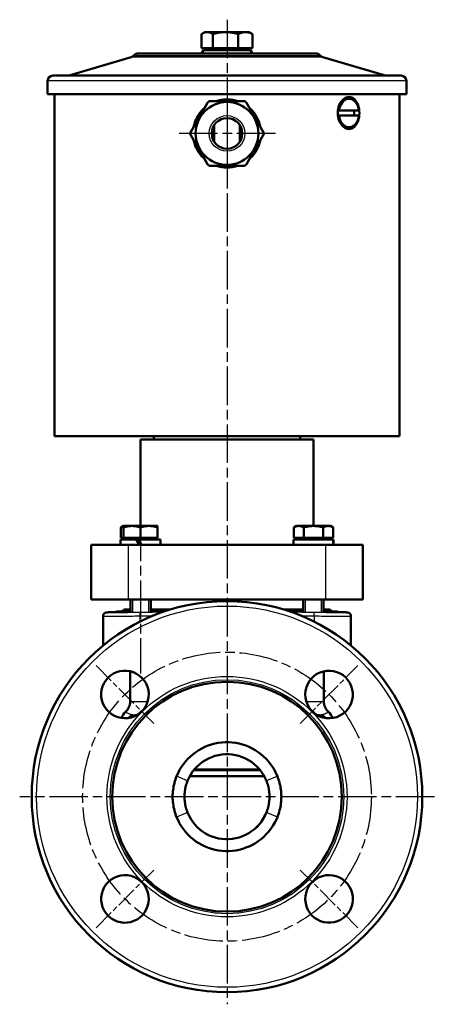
# Model space of a CAD drawing. Header units: millimetres. Extents: x 24 to 388, y 79 to 514.
# Tile 8 of 8: x 266 to 388, y 224 to 514. Entities that reach past the tile are written whole.
import ezdxf

# ---------------------------------------------------------------- set-up
doc = ezdxf.new("R2010")
doc.units = ezdxf.units.MM
doc.header["$LTSCALE"] = 2
doc.linetypes.add('CHAIN', pattern=[0.3543, 0.2362, -0.0295, 0.0591, -0.0295])
for name, color, linetype, lineweight in [('Gewinde(DIN)', 3, 'Continuous', 25), ('Mittellinie(DIN)', 4, 'CHAIN', 25), ('Mittelpunktmarkierung(DIN)', 4, 'CHAIN', 25), ('Sichtbare Kanten(DIN)', 7, 'Continuous', 50), ('Sichtbare tangentiale Kanten(DIN)', 3, 'Continuous', 25)]:
    doc.layers.add(name, color=color, linetype=linetype, lineweight=lineweight)

msp = doc.modelspace()

# ---------------------------------------------------------------- linework, layer by layer
at = {"layer": 'Gewinde(DIN)'}
for p, q in [((299.32, 343.11), (299.32, 339.4)), ((304.12, 339.49), (304.12, 343.11)), ((350.23, 343.11), (350.23, 339.49)), ((355.03, 339.4), (355.03, 343.11))]:
    msp.add_line(p, q, dxfattribs=at)
at = {"layer": 'Mittellinie(DIN)', "linetype": 'CHAIN', "ltscale": 23.990969}
msp.add_line((301.72, 365.71), (301.72, 321.32), dxfattribs=at)
msp.add_circle((327.18, 285.11), 42.5, dxfattribs=at)
at = {"layer": 'Mittelpunktmarkierung(DIN)', "linetype": 'CHAIN', "ltscale": 23.990969}
for p, q in [((327.18, 513.55), (327.18, 224.07)), ((327.18, 494.34), (327.18, 465.87)), ((341.42, 480.11), (312.94, 480.11)), ((388.22, 285.11), (266.14, 285.11))]:
    msp.add_line(p, q, dxfattribs=at)
at = {"layer": 'Mittelpunktmarkierung(DIN)', "linetype": 'CHAIN', "ltscale": 13.333858}
for p, q in [((288.64, 323.64), (305.61, 306.67)), ((348.75, 306.67), (365.72, 323.64)), ((288.64, 246.57), (305.61, 263.54)), ((365.71, 246.57), (348.75, 263.54))]:
    msp.add_line(p, q, dxfattribs=at)
at = {"layer": 'Sichtbare Kanten(DIN)'}
for p, q in [((320.68, 509.91), (319.93, 509.47)), ((321.35, 509.91), (320.68, 509.91)), ((326.75, 509.91), (321.35, 509.91)), ((332.58, 509.91), (326.75, 509.91)), ((333.68, 509.91), (332.58, 509.91)), ((333.68, 509.91), (334.42, 509.47)), ((319.69, 505.21), (319.69, 509.32)), ((323.01, 505.21), (323.01, 509.32)), ((330.5, 505.21), (330.5, 509.32)), ((334.67, 505.21), (334.67, 509.32)), ((320.26, 504.61), (319.68, 503.61)), ((323.01, 505.21), (319.69, 505.21)), ((320.26, 504.61), (334.1, 504.61)), ((321.36, 505.21), (321.36, 504.61)), ((330.5, 505.21), (323.01, 505.21)), ((334.67, 505.21), (330.5, 505.21)), ((332.99, 505.21), (332.99, 504.61)), ((334.1, 504.61), (334.68, 503.61)), ((298.94, 502.55), (280.96, 497.19)), ((353.17, 503.61), (301.16, 503.61)), ((355.42, 502.55), (373.4, 497.19)), ((274.38, 495.61), (274.38, 491.61)), ((275.88, 497.11), (378.48, 497.11)), ((379.98, 495.61), (379.98, 491.61)), ((274.38, 491.61), (379.98, 491.61)), ((276.38, 391.11), (276.38, 491.61)), ((322.27, 489.61), (332.09, 489.61)), ((363.1, 490.31), (362.75, 490.31)), ((377.98, 391.11), (377.98, 491.61)), ((316.5, 480.61), (321.4, 489.11)), ((332.95, 489.11), (337.86, 480.61)), ((359.83, 486.87), (360.18, 486.87)), ((364.53, 486.85), (359.84, 486.87)), ((360.18, 486.87), (366.02, 486.85)), ((365.67, 486.85), (364.53, 486.85)), ((366.02, 486.85), (365.67, 486.85)), ((360.18, 485.36), (359.82, 485.36)), ((366.02, 485.34), (360.18, 485.36)), ((323.43, 477.62), (323.43, 482.59)), ((330.93, 477.62), (330.93, 482.59)), ((363.1, 481.91), (362.75, 481.91)), ((321.4, 471.11), (316.5, 479.61)), ((337.86, 479.61), (332.95, 471.11)), ((332.09, 470.61), (322.27, 470.61)), ((276.38, 391.11), (377.98, 391.11)), ((305.68, 391.11), (305.68, 390.11)), ((348.68, 391.11), (348.68, 390.11)), ((301.68, 390.11), (352.68, 390.11)), ((301.68, 390.11), (301.68, 364.71)), ((352.68, 390.11), (352.68, 364.71)), ((296.72, 364.71), (295.95, 364.26)), ((295.95, 361.21), (295.95, 364.26)), ((296.72, 364.26), (296.72, 364.71)), ((299.22, 364.71), (296.72, 364.71)), ((296.72, 361.21), (296.72, 364.26)), ((304.22, 364.71), (299.22, 364.71)), ((301.72, 361.21), (301.72, 364.26)), ((306.72, 364.71), (304.22, 364.71)), ((306.72, 364.71), (306.72, 364.26)), ((306.72, 361.21), (306.72, 364.26)), ((347.63, 364.71), (346.86, 364.26)), ((346.86, 361.21), (346.86, 364.26)), ((348.3, 364.71), (347.63, 364.71)), ((352.63, 364.71), (348.3, 364.71)), ((349.75, 361.21), (349.75, 364.26)), ((356.96, 364.71), (352.63, 364.71)), ((355.52, 361.21), (355.52, 364.26)), ((357.63, 364.71), (356.96, 364.71)), ((357.63, 364.71), (358.41, 364.26)), ((358.41, 361.21), (358.41, 364.26)), ((287.18, 359.11), (298.18, 359.11)), ((287.18, 359.11), (287.18, 343.11)), ((295.82, 360.71), (300.48, 360.71)), ((295.82, 359.11), (295.82, 360.71)), ((296.72, 361.21), (295.95, 361.21)), ((301.72, 361.21), (296.72, 361.21)), ((297.28, 361.21), (297.28, 360.71)), ((298.18, 359.11), (356.18, 359.11)), ((300.48, 360.71), (301.4, 359.11)), ((300.48, 360.71), (301.12, 360.71)), ((302.04, 359.11), (301.12, 360.71)), ((301.12, 360.71), (307.62, 360.71)), ((306.72, 361.21), (301.72, 361.21)), ((306.16, 361.21), (306.16, 360.71)), ((307.62, 359.11), (307.62, 360.71)), ((346.73, 360.71), (358.4, 360.71)), ((346.73, 359.11), (346.73, 360.71)), ((349.75, 361.21), (346.86, 361.21)), ((348.19, 361.21), (348.19, 360.71)), ((355.52, 361.21), (349.75, 361.21)), ((358.41, 361.21), (355.52, 361.21)), ((356.18, 359.11), (367.18, 359.11)), ((357.07, 361.21), (357.07, 360.71)), ((358.4, 360.71), (358.5, 360.71)), ((358.5, 360.71), (358.53, 360.71)), ((358.53, 359.66), (358.53, 360.71)), ((367.18, 343.11), (367.18, 359.11)), ((298.18, 343.11), (287.18, 343.11)), ((298.18, 343.11), (356.18, 343.11)), ((298.72, 343.11), (298.72, 339.4)), ((304.72, 343.11), (304.72, 339.51)), ((349.63, 343.11), (349.63, 339.51)), ((355.63, 343.11), (355.63, 339.4)), ((367.18, 343.11), (356.18, 343.11)), ((295.98, 339.58), (295.15, 339.56)), ((296.83, 340.11), (298.72, 340.11)), ((304.72, 340.11), (310.41, 340.11)), ((343.95, 340.11), (349.63, 340.11)), ((355.63, 340.11), (357.53, 340.11)), ((358.38, 339.58), (359.2, 339.56)), ((290.72, 338.26), (290.72, 329.57)), ((363.63, 338.26), (363.63, 329.57)), ((298.68, 321.66), (298.68, 313.11)), ((355.68, 321.66), (355.68, 313.11)), ((300.07, 309.1), (300.54, 309.1)), ((300.58, 309.1), (300.54, 309.1)), ((300.58, 309.1), (300.64, 309.1)), ((353.71, 309.1), (353.77, 309.1)), ((353.82, 309.1), (353.77, 309.1)), ((353.82, 309.1), (354.29, 309.1)), ((336.95, 292.91), (317.4, 292.91)), ((336.79, 293.11), (317.57, 293.11)), ((338.15, 291.11), (316.21, 291.11)), ((315.59, 280.41), (315.59, 280.42)), ((318.63, 275.98), (318.64, 275.98))]:
    msp.add_line(p, q, dxfattribs=at)
at = {"layer": 'Sichtbare Kanten(DIN)', "flags": 128}
for points in [[(321.35, 509.91), (321.28, 509.9), (321.21, 509.9), (321.15, 509.9), (321.08, 509.89), (321.02, 509.88), (320.95, 509.87), (320.88, 509.86), (320.82, 509.84), (320.75, 509.82), (320.68, 509.81), (320.62, 509.79), (320.55, 509.76), (320.48, 509.74), (320.41, 509.71), (320.34, 509.68), (320.27, 509.65), (320.2, 509.62), (320.13, 509.58), (320.06, 509.55), (319.99, 509.51), (319.91, 509.46), (319.84, 509.42), (319.76, 509.37), (319.69, 509.32)], [(323.01, 509.32), (322.93, 509.37), (322.86, 509.42), (322.78, 509.46), (322.71, 509.51), (322.64, 509.55), (322.56, 509.58), (322.49, 509.62), (322.42, 509.65), (322.35, 509.68), (322.28, 509.71), (322.22, 509.74), (322.15, 509.76), (322.08, 509.79), (322.01, 509.81), (321.95, 509.82), (321.88, 509.84), (321.81, 509.86), (321.75, 509.87), (321.68, 509.88), (321.61, 509.89), (321.55, 509.9), (321.48, 509.9), (321.41, 509.9), (321.35, 509.91)], [(326.75, 509.91), (326.6, 509.9), (326.45, 509.9), (326.3, 509.9), (326.15, 509.89), (326, 509.88), (325.85, 509.87), (325.7, 509.86), (325.55, 509.84), (325.4, 509.82), (325.25, 509.81), (325.1, 509.79), (324.95, 509.76), (324.79, 509.74), (324.64, 509.71), (324.48, 509.68), (324.33, 509.65), (324.17, 509.62), (324.01, 509.58), (323.85, 509.55), (323.68, 509.51), (323.52, 509.46), (323.35, 509.42), (323.18, 509.37), (323.01, 509.32)], [(330.5, 509.32), (330.32, 509.37), (330.15, 509.42), (329.99, 509.46), (329.82, 509.51), (329.66, 509.55), (329.5, 509.58), (329.34, 509.62), (329.18, 509.65), (329.02, 509.68), (328.86, 509.71), (328.71, 509.74), (328.56, 509.76), (328.4, 509.79), (328.25, 509.81), (328.1, 509.82), (327.95, 509.84), (327.8, 509.86), (327.65, 509.87), (327.5, 509.88), (327.35, 509.89), (327.2, 509.9), (327.05, 509.9), (326.9, 509.9), (326.75, 509.91)], [(332.58, 509.91), (332.5, 509.9), (332.41, 509.9), (332.33, 509.9), (332.25, 509.89), (332.17, 509.88), (332.08, 509.87), (332, 509.86), (331.91, 509.84), (331.83, 509.82), (331.75, 509.81), (331.66, 509.79), (331.58, 509.76), (331.49, 509.74), (331.41, 509.71), (331.32, 509.68), (331.23, 509.65), (331.14, 509.62), (331.05, 509.58), (330.96, 509.55), (330.87, 509.51), (330.78, 509.46), (330.69, 509.42), (330.59, 509.37), (330.5, 509.32)], [(334.67, 509.32), (334.57, 509.37), (334.48, 509.42), (334.38, 509.46), (334.29, 509.51), (334.2, 509.55), (334.11, 509.58), (334.02, 509.62), (333.93, 509.65), (333.84, 509.68), (333.76, 509.71), (333.67, 509.74), (333.59, 509.76), (333.5, 509.79), (333.42, 509.81), (333.33, 509.82), (333.25, 509.84), (333.17, 509.86), (333.08, 509.87), (333, 509.88), (332.92, 509.89), (332.83, 509.9), (332.75, 509.9), (332.67, 509.9), (332.58, 509.91)], [(334.42, 509.47), (334.43, 509.47), (334.44, 509.46), (334.45, 509.46), (334.46, 509.45), (334.47, 509.44), (334.48, 509.44), (334.49, 509.43), (334.5, 509.43), (334.51, 509.42), (334.52, 509.41), (334.53, 509.41), (334.54, 509.4), (334.55, 509.4), (334.56, 509.39), (334.58, 509.38), (334.59, 509.38), (334.6, 509.37), (334.61, 509.36), (334.62, 509.36), (334.63, 509.35), (334.64, 509.34), (334.65, 509.34), (334.66, 509.33), (334.67, 509.32)], [(321.4, 489.11), (321.43, 489.14), (321.45, 489.18), (321.48, 489.21), (321.5, 489.25), (321.53, 489.28), (321.56, 489.31), (321.6, 489.34), (321.63, 489.37), (321.66, 489.4), (321.7, 489.42), (321.73, 489.45), (321.77, 489.47), (321.81, 489.49), (321.85, 489.51), (321.89, 489.53), (321.93, 489.54), (321.97, 489.56), (322.01, 489.57), (322.05, 489.58), (322.1, 489.59), (322.14, 489.6), (322.18, 489.6), (322.23, 489.6), (322.27, 489.61)], [(324.06, 489.6), (324.18, 489.65), (324.31, 489.68), (324.44, 489.72), (324.57, 489.76), (324.7, 489.79), (324.83, 489.82), (324.96, 489.85), (325.09, 489.88), (325.23, 489.91), (325.36, 489.94), (325.49, 489.96), (325.62, 489.98), (325.75, 490), (325.88, 490.02), (326.01, 490.03), (326.14, 490.05), (326.27, 490.06), (326.4, 490.07), (326.53, 490.08), (326.66, 490.09), (326.79, 490.1), (326.92, 490.1), (327.05, 490.1), (327.18, 490.11)], [(327.18, 490.11), (327.31, 490.1), (327.43, 490.1), (327.56, 490.1), (327.69, 490.09), (327.82, 490.08), (327.95, 490.07), (328.08, 490.06), (328.21, 490.05), (328.34, 490.03), (328.47, 490.02), (328.61, 490), (328.74, 489.98), (328.87, 489.96), (329, 489.94), (329.13, 489.91), (329.26, 489.88), (329.39, 489.85), (329.52, 489.82), (329.65, 489.79), (329.78, 489.76), (329.91, 489.72), (330.04, 489.68), (330.17, 489.65), (330.3, 489.6)], [(332.09, 489.61), (332.13, 489.6), (332.17, 489.6), (332.22, 489.6), (332.26, 489.59), (332.3, 489.58), (332.34, 489.57), (332.39, 489.56), (332.43, 489.54), (332.47, 489.53), (332.51, 489.51), (332.55, 489.49), (332.59, 489.47), (332.62, 489.45), (332.66, 489.42), (332.69, 489.4), (332.73, 489.37), (332.76, 489.34), (332.79, 489.31), (332.82, 489.28), (332.85, 489.25), (332.88, 489.21), (332.9, 489.18), (332.93, 489.14), (332.95, 489.11)], [(363.1, 481.41), (362.68, 481.45), (362.26, 481.57), (361.84, 481.78), (361.44, 482.06), (361.08, 482.41), (360.76, 482.81), (360.47, 483.27), (360.23, 483.78), (360.03, 484.33), (359.89, 484.92), (359.8, 485.52), (359.78, 486.11), (359.8, 486.69), (359.89, 487.29), (360.03, 487.88), (360.23, 488.43), (360.47, 488.94), (360.76, 489.4), (361.08, 489.8), (361.44, 490.15), (361.84, 490.43), (362.26, 490.64), (362.68, 490.76), (363.1, 490.81)], [(363.1, 490.81), (363.51, 490.76), (363.92, 490.64), (364.32, 490.43), (364.68, 490.15), (365.01, 489.8), (365.3, 489.4), (365.54, 488.94), (365.76, 488.43), (365.93, 487.88), (366.05, 487.29), (366.12, 486.69), (366.14, 486.11), (366.12, 485.52), (366.05, 484.92), (365.93, 484.33), (365.76, 483.78), (365.54, 483.27), (365.3, 482.81), (365.01, 482.41), (364.68, 482.06), (364.32, 481.78), (363.92, 481.57), (363.51, 481.45), (363.1, 481.41)], [(317.39, 482.15), (317.45, 482.41), (317.51, 482.67), (317.59, 482.93), (317.67, 483.19), (317.75, 483.44), (317.84, 483.69), (317.94, 483.94), (318.05, 484.19), (318.16, 484.44), (318.28, 484.68), (318.41, 484.91), (318.54, 485.15), (318.68, 485.37), (318.83, 485.6), (318.97, 485.82), (319.13, 486.03), (319.29, 486.24), (319.45, 486.45), (319.62, 486.65), (319.79, 486.84), (319.96, 487.03), (320.14, 487.21), (320.32, 487.39), (320.51, 487.56)], [(333.84, 487.56), (334.03, 487.39), (334.22, 487.21), (334.39, 487.03), (334.57, 486.84), (334.74, 486.65), (334.91, 486.45), (335.07, 486.24), (335.23, 486.03), (335.38, 485.82), (335.53, 485.6), (335.67, 485.37), (335.81, 485.15), (335.94, 484.91), (336.07, 484.68), (336.19, 484.44), (336.3, 484.19), (336.41, 483.94), (336.51, 483.69), (336.6, 483.44), (336.69, 483.19), (336.77, 482.93), (336.84, 482.67), (336.91, 482.41), (336.96, 482.15)], [(359.84, 486.87), (359.84, 486.87), (359.84, 486.87), (359.84, 486.87), (359.83, 486.87), (359.83, 486.87), (359.83, 486.87), (359.83, 486.87), (359.83, 486.87), (359.83, 486.87), (359.83, 486.87), (359.83, 486.87), (359.83, 486.87), (359.83, 486.87), (359.83, 486.87), (359.83, 486.87), (359.83, 486.87), (359.83, 486.87), (359.83, 486.87), (359.83, 486.87), (359.83, 486.87), (359.83, 486.87), (359.83, 486.87), (359.83, 486.87), (359.83, 486.87)], [(316.5, 479.61), (316.48, 479.64), (316.46, 479.68), (316.44, 479.72), (316.42, 479.76), (316.41, 479.8), (316.4, 479.85), (316.39, 479.89), (316.38, 479.93), (316.37, 479.98), (316.37, 480.02), (316.36, 480.06), (316.36, 480.11), (316.36, 480.15), (316.37, 480.19), (316.37, 480.23), (316.38, 480.28), (316.39, 480.32), (316.4, 480.36), (316.41, 480.41), (316.42, 480.45), (316.44, 480.49), (316.46, 480.53), (316.48, 480.57), (316.5, 480.61)], [(337.86, 480.61), (337.88, 480.57), (337.9, 480.53), (337.92, 480.49), (337.93, 480.45), (337.95, 480.41), (337.96, 480.36), (337.97, 480.32), (337.98, 480.28), (337.98, 480.23), (337.99, 480.19), (337.99, 480.15), (337.99, 480.11), (337.99, 480.06), (337.99, 480.02), (337.98, 479.98), (337.98, 479.93), (337.97, 479.89), (337.96, 479.85), (337.95, 479.8), (337.93, 479.76), (337.92, 479.72), (337.9, 479.68), (337.88, 479.64), (337.86, 479.61)], [(320.51, 472.65), (320.32, 472.82), (320.14, 473), (319.96, 473.18), (319.79, 473.37), (319.62, 473.56), (319.45, 473.76), (319.29, 473.97), (319.13, 474.18), (318.97, 474.39), (318.83, 474.61), (318.68, 474.84), (318.54, 475.06), (318.41, 475.3), (318.28, 475.53), (318.16, 475.77), (318.05, 476.02), (317.94, 476.27), (317.84, 476.52), (317.75, 476.77), (317.67, 477.02), (317.59, 477.28), (317.51, 477.54), (317.45, 477.8), (317.39, 478.06)], [(336.96, 478.06), (336.91, 477.8), (336.84, 477.54), (336.77, 477.28), (336.69, 477.02), (336.6, 476.77), (336.51, 476.52), (336.41, 476.27), (336.3, 476.02), (336.19, 475.77), (336.07, 475.53), (335.94, 475.3), (335.81, 475.06), (335.67, 474.84), (335.53, 474.61), (335.38, 474.39), (335.23, 474.18), (335.07, 473.97), (334.91, 473.76), (334.74, 473.56), (334.57, 473.37), (334.39, 473.18), (334.22, 473), (334.03, 472.82), (333.84, 472.65)], [(322.27, 470.61), (322.23, 470.61), (322.18, 470.61), (322.14, 470.61), (322.1, 470.62), (322.05, 470.63), (322.01, 470.64), (321.97, 470.65), (321.93, 470.67), (321.89, 470.68), (321.85, 470.7), (321.81, 470.72), (321.77, 470.74), (321.73, 470.76), (321.7, 470.79), (321.66, 470.81), (321.63, 470.84), (321.6, 470.87), (321.56, 470.9), (321.53, 470.93), (321.5, 470.96), (321.48, 471), (321.45, 471.03), (321.43, 471.07), (321.4, 471.11)], [(327.18, 470.11), (327.05, 470.11), (326.92, 470.11), (326.79, 470.11), (326.66, 470.12), (326.53, 470.13), (326.4, 470.14), (326.27, 470.15), (326.14, 470.16), (326.01, 470.18), (325.88, 470.19), (325.75, 470.21), (325.62, 470.23), (325.49, 470.25), (325.36, 470.28), (325.23, 470.3), (325.09, 470.33), (324.96, 470.36), (324.83, 470.39), (324.7, 470.42), (324.57, 470.45), (324.44, 470.49), (324.31, 470.53), (324.18, 470.57), (324.06, 470.61)], [(330.3, 470.61), (330.17, 470.57), (330.04, 470.53), (329.91, 470.49), (329.78, 470.45), (329.65, 470.42), (329.52, 470.39), (329.39, 470.36), (329.26, 470.33), (329.13, 470.3), (329, 470.28), (328.87, 470.25), (328.74, 470.23), (328.61, 470.21), (328.47, 470.19), (328.34, 470.18), (328.21, 470.16), (328.08, 470.15), (327.95, 470.14), (327.82, 470.13), (327.69, 470.12), (327.56, 470.11), (327.43, 470.11), (327.31, 470.11), (327.18, 470.11)], [(332.95, 471.11), (332.93, 471.07), (332.9, 471.03), (332.88, 471), (332.85, 470.96), (332.82, 470.93), (332.79, 470.9), (332.76, 470.87), (332.73, 470.84), (332.69, 470.81), (332.66, 470.79), (332.62, 470.76), (332.59, 470.74), (332.55, 470.72), (332.51, 470.7), (332.47, 470.68), (332.43, 470.67), (332.39, 470.65), (332.34, 470.64), (332.3, 470.63), (332.26, 470.62), (332.22, 470.61), (332.17, 470.61), (332.13, 470.61), (332.09, 470.61)], [(296.72, 364.6), (296.69, 364.59), (296.66, 364.58), (296.63, 364.57), (296.6, 364.56), (296.57, 364.55), (296.54, 364.54), (296.51, 364.53), (296.47, 364.52), (296.44, 364.5), (296.41, 364.49), (296.38, 364.48), (296.35, 364.46), (296.32, 364.45), (296.28, 364.43), (296.25, 364.42), (296.22, 364.4), (296.19, 364.39), (296.15, 364.37), (296.12, 364.35), (296.09, 364.33), (296.05, 364.32), (296.02, 364.3), (295.98, 364.28), (295.95, 364.26)], [(299.22, 364.71), (299.12, 364.7), (299.02, 364.7), (298.92, 364.7), (298.82, 364.69), (298.72, 364.69), (298.62, 364.68), (298.52, 364.67), (298.42, 364.66), (298.32, 364.64), (298.22, 364.63), (298.12, 364.61), (298.02, 364.6), (297.92, 364.58), (297.81, 364.56), (297.71, 364.53), (297.6, 364.51), (297.5, 364.48), (297.39, 364.46), (297.28, 364.43), (297.17, 364.4), (297.06, 364.37), (296.95, 364.33), (296.84, 364.3), (296.72, 364.26)], [(301.72, 364.26), (301.61, 364.3), (301.49, 364.33), (301.38, 364.37), (301.27, 364.4), (301.16, 364.43), (301.05, 364.46), (300.95, 364.48), (300.84, 364.51), (300.74, 364.53), (300.63, 364.56), (300.53, 364.58), (300.43, 364.6), (300.32, 364.61), (300.22, 364.63), (300.12, 364.64), (300.02, 364.66), (299.92, 364.67), (299.82, 364.68), (299.72, 364.69), (299.62, 364.69), (299.52, 364.7), (299.42, 364.7), (299.32, 364.7), (299.22, 364.71)], [(304.22, 364.71), (304.12, 364.7), (304.02, 364.7), (303.92, 364.7), (303.82, 364.69), (303.72, 364.69), (303.62, 364.68), (303.52, 364.67), (303.42, 364.66), (303.32, 364.64), (303.22, 364.63), (303.12, 364.61), (303.02, 364.6), (302.92, 364.58), (302.81, 364.56), (302.71, 364.53), (302.6, 364.51), (302.5, 364.48), (302.39, 364.46), (302.28, 364.43), (302.17, 364.4), (302.06, 364.37), (301.95, 364.33), (301.84, 364.3), (301.72, 364.26)], [(306.72, 364.26), (306.61, 364.3), (306.49, 364.33), (306.38, 364.37), (306.27, 364.4), (306.16, 364.43), (306.05, 364.46), (305.95, 364.48), (305.84, 364.51), (305.74, 364.53), (305.63, 364.56), (305.53, 364.58), (305.43, 364.6), (305.32, 364.61), (305.22, 364.63), (305.12, 364.64), (305.02, 364.66), (304.92, 364.67), (304.82, 364.68), (304.72, 364.69), (304.62, 364.69), (304.52, 364.7), (304.42, 364.7), (304.32, 364.7), (304.22, 364.71)], [(348.3, 364.71), (348.25, 364.7), (348.19, 364.7), (348.13, 364.7), (348.07, 364.69), (348.02, 364.69), (347.96, 364.68), (347.9, 364.67), (347.84, 364.66), (347.78, 364.64), (347.73, 364.63), (347.67, 364.61), (347.61, 364.6), (347.55, 364.58), (347.49, 364.56), (347.43, 364.53), (347.37, 364.51), (347.31, 364.48), (347.25, 364.46), (347.18, 364.43), (347.12, 364.4), (347.06, 364.37), (346.99, 364.33), (346.93, 364.3), (346.86, 364.26)], [(349.75, 364.26), (349.68, 364.3), (349.62, 364.33), (349.55, 364.37), (349.49, 364.4), (349.42, 364.43), (349.36, 364.46), (349.3, 364.48), (349.24, 364.51), (349.18, 364.53), (349.12, 364.56), (349.06, 364.58), (349, 364.6), (348.94, 364.61), (348.88, 364.63), (348.82, 364.64), (348.77, 364.66), (348.71, 364.67), (348.65, 364.68), (348.59, 364.69), (348.53, 364.69), (348.48, 364.7), (348.42, 364.7), (348.36, 364.7), (348.3, 364.71)], [(352.63, 364.71), (352.52, 364.7), (352.4, 364.7), (352.29, 364.7), (352.17, 364.69), (352.06, 364.69), (351.94, 364.68), (351.83, 364.67), (351.71, 364.66), (351.59, 364.64), (351.48, 364.63), (351.36, 364.61), (351.24, 364.6), (351.12, 364.58), (351.01, 364.56), (350.89, 364.53), (350.76, 364.51), (350.64, 364.48), (350.52, 364.46), (350.39, 364.43), (350.27, 364.4), (350.14, 364.37), (350.01, 364.33), (349.88, 364.3), (349.75, 364.26)], [(355.52, 364.26), (355.39, 364.3), (355.26, 364.33), (355.13, 364.37), (355, 364.4), (354.87, 364.43), (354.75, 364.46), (354.63, 364.48), (354.5, 364.51), (354.38, 364.53), (354.26, 364.56), (354.14, 364.58), (354.02, 364.6), (353.91, 364.61), (353.79, 364.63), (353.67, 364.64), (353.56, 364.66), (353.44, 364.67), (353.33, 364.68), (353.21, 364.69), (353.1, 364.69), (352.98, 364.7), (352.86, 364.7), (352.75, 364.7), (352.63, 364.71)], [(356.96, 364.71), (356.91, 364.7), (356.85, 364.7), (356.79, 364.7), (356.73, 364.69), (356.68, 364.69), (356.62, 364.68), (356.56, 364.67), (356.5, 364.66), (356.44, 364.64), (356.39, 364.63), (356.33, 364.61), (356.27, 364.6), (356.21, 364.58), (356.15, 364.56), (356.09, 364.53), (356.03, 364.51), (355.97, 364.48), (355.91, 364.46), (355.84, 364.43), (355.78, 364.4), (355.72, 364.37), (355.65, 364.33), (355.59, 364.3), (355.52, 364.26)], [(358.41, 364.26), (358.34, 364.3), (358.28, 364.33), (358.21, 364.37), (358.15, 364.4), (358.08, 364.43), (358.02, 364.46), (357.96, 364.48), (357.9, 364.51), (357.84, 364.53), (357.78, 364.56), (357.72, 364.58), (357.66, 364.6), (357.6, 364.61), (357.54, 364.63), (357.48, 364.64), (357.43, 364.66), (357.37, 364.67), (357.31, 364.68), (357.25, 364.69), (357.19, 364.69), (357.14, 364.7), (357.08, 364.7), (357.02, 364.7), (356.96, 364.71)], [(290.72, 338.26), (290.75, 338.47), (290.82, 338.68), (290.93, 338.86), (291.07, 339.02), (291.23, 339.13), (291.38, 339.2), (291.48, 339.23), (291.56, 339.25), (291.76, 339.28), (291.97, 339.3), (292.25, 339.32), (292.59, 339.34), (292.99, 339.36), (293.47, 339.38)], [(293.47, 339.38), (294.04, 339.4), (294.55, 339.42), (294.99, 339.45), (295.38, 339.47), (295.69, 339.49), (295.94, 339.5), (296.03, 339.51), (296.1, 339.52), (296.16, 339.52), (296.18, 339.52)], [(293.47, 339.38), (293.8, 339.39), (294.11, 339.4), (294.41, 339.42), (294.68, 339.43)], [(358.18, 339.52), (358.2, 339.52), (358.25, 339.52), (358.32, 339.51), (358.42, 339.5), (358.67, 339.49), (358.98, 339.47), (359.36, 339.45), (359.81, 339.42), (360.32, 339.4), (360.89, 339.38)], [(359.67, 339.43), (359.95, 339.42), (360.24, 339.4), (360.56, 339.39), (360.89, 339.38)], [(360.89, 339.38), (361.36, 339.36), (361.77, 339.34), (362.11, 339.32), (362.38, 339.3), (362.6, 339.28), (362.8, 339.25), (362.87, 339.23), (362.98, 339.2), (363.12, 339.13), (363.29, 339.02), (363.43, 338.86), (363.54, 338.68), (363.61, 338.47), (363.63, 338.26)], [(302.82, 319.22), (303.35, 318.36), (303.75, 317.41), (304.02, 316.39), (304.12, 315.36), (304.08, 314.37), (303.89, 313.37), (303.55, 312.38), (303.06, 311.45), (302.46, 310.62), (301.76, 309.91), (300.94, 309.29), (300.03, 308.79), (299.05, 308.43), (298.05, 308.22), (297.05, 308.16), (296.03, 308.25), (295.01, 308.49), (294.04, 308.88), (293.16, 309.39), (292.39, 310.01), (291.69, 310.75), (291.1, 311.6), (290.64, 312.52), (290.33, 313.5), (290.16, 314.48), (290.13, 315.48), (290.26, 316.49), (290.52, 317.49), (290.94, 318.43), (291.48, 319.3), (292.13, 320.06), (292.88, 320.72), (293.73, 321.28), (294.67, 321.71), (295.66, 322), (296.67, 322.14), (297.67, 322.14), (298.66, 321.99), (299.64, 321.69), (300.57, 321.25), (301.43, 320.68), (302.19, 319.99), (302.82, 319.22)], [(361.3, 309.46), (360.44, 308.94), (359.48, 308.53), (358.47, 308.27), (357.44, 308.16), (356.44, 308.2), (355.44, 308.39), (354.45, 308.73), (353.53, 309.22), (352.7, 309.83), (351.98, 310.52), (351.36, 311.34), (350.86, 312.25), (350.5, 313.24), (350.29, 314.24), (350.23, 315.23), (350.32, 316.26), (350.56, 317.28), (350.95, 318.24), (351.46, 319.12), (352.08, 319.9), (352.82, 320.59), (353.67, 321.18), (354.59, 321.64), (355.57, 321.96), (356.55, 322.12), (357.55, 322.15), (358.56, 322.03), (359.56, 321.76), (360.5, 321.34), (361.37, 320.8), (362.13, 320.15), (362.79, 319.4), (363.35, 318.55), (363.78, 317.61), (364.07, 316.62), (364.21, 315.61), (364.21, 314.61), (364.06, 313.62), (363.76, 312.65), (363.32, 311.71), (362.75, 310.86), (362.06, 310.1), (361.3, 309.46)], [(342.01, 291.12), (341.59, 292.05), (341.12, 292.96), (340.59, 293.84), (340, 294.68), (339.36, 295.48), (338.67, 296.24), (337.94, 296.95), (337.16, 297.62), (336.34, 298.23), (335.48, 298.79), (334.58, 299.29), (333.66, 299.74), (332.71, 300.12), (331.73, 300.45), (330.74, 300.71), (329.73, 300.9), (328.72, 301.03), (327.69, 301.1), (326.66, 301.1), (325.64, 301.03), (324.62, 300.9), (323.62, 300.71), (322.62, 300.45), (321.65, 300.12), (320.7, 299.74), (319.77, 299.29), (318.88, 298.79), (318.02, 298.23), (317.2, 297.62), (316.42, 296.95), (315.68, 296.24), (314.99, 295.48), (314.35, 294.68), (313.77, 293.84), (313.24, 292.96), (312.76, 292.05), (312.35, 291.12)], [(315.59, 289.8), (316.01, 290.73), (316.51, 291.63), (317.07, 292.47), (317.71, 293.27), (318.41, 294.02), (319.17, 294.71), (319.98, 295.33), (320.84, 295.88), (321.74, 296.37), (322.68, 296.77), (323.64, 297.1), (324.64, 297.35), (325.65, 297.52), (326.67, 297.6), (327.69, 297.6), (328.71, 297.52), (329.72, 297.35), (330.71, 297.1), (331.68, 296.77), (332.62, 296.37), (333.52, 295.88), (334.38, 295.33), (335.19, 294.71), (335.95, 294.02), (336.65, 293.27), (337.28, 292.47), (337.85, 291.63), (338.34, 290.73), (338.77, 289.8)], [(312.35, 291.12), (312.16, 290.64), (311.99, 290.15), (311.84, 289.66), (311.7, 289.17), (311.58, 288.67), (311.47, 288.17), (311.38, 287.66), (311.31, 287.16), (311.25, 286.65), (311.21, 286.13), (311.18, 285.62), (311.18, 285.11), (311.18, 284.6), (311.21, 284.08), (311.25, 283.57), (311.31, 283.06), (311.38, 282.55), (311.47, 282.05), (311.58, 281.55), (311.7, 281.05), (311.84, 280.55), (311.99, 280.06), (312.16, 279.58), (312.35, 279.1)], [(315.59, 280.41), (315.44, 280.79), (315.31, 281.17), (315.19, 281.55), (315.08, 281.94), (314.99, 282.33), (314.9, 282.72), (314.83, 283.11), (314.78, 283.51), (314.73, 283.91), (314.7, 284.31), (314.68, 284.71), (314.67, 285.11), (314.68, 285.51), (314.7, 285.91), (314.73, 286.31), (314.78, 286.71), (314.83, 287.11), (314.9, 287.5), (314.99, 287.89), (315.08, 288.28), (315.19, 288.67), (315.31, 289.05), (315.44, 289.43), (315.59, 289.8)], [(338.77, 289.8), (338.91, 289.43), (339.04, 289.06), (339.16, 288.68), (339.27, 288.3), (339.36, 287.91), (339.45, 287.52), (339.52, 287.13), (339.58, 286.74), (339.62, 286.34), (339.65, 285.95), (339.67, 285.55), (339.68, 285.15), (339.68, 284.75), (339.66, 284.36), (339.63, 283.96), (339.59, 283.57), (339.53, 283.17), (339.46, 282.78), (339.38, 282.39), (339.28, 281.98), (339.16, 281.54), (339.02, 281.11), (338.88, 280.72), (338.77, 280.41)], [(342.01, 279.1), (342.16, 279.49), (342.34, 279.99), (342.51, 280.55), (342.67, 281.11), (342.8, 281.63), (342.9, 282.13), (342.99, 282.63), (343.06, 283.13), (343.11, 283.64), (343.15, 284.15), (343.17, 284.65), (343.18, 285.16), (343.17, 285.67), (343.14, 286.18), (343.1, 286.69), (343.04, 287.19), (342.97, 287.7), (342.88, 288.2), (342.77, 288.69), (342.65, 289.19), (342.51, 289.68), (342.36, 290.16), (342.19, 290.64), (342.01, 291.12)], [(312.35, 279.1), (312.76, 278.16), (313.24, 277.25), (313.77, 276.37), (314.36, 275.53), (315, 274.73), (315.69, 273.97), (316.43, 273.25), (317.22, 272.59), (318.04, 271.97), (318.91, 271.41), (319.8, 270.91), (320.73, 270.47), (321.69, 270.08), (322.66, 269.76), (323.66, 269.5), (324.67, 269.31), (325.69, 269.18), (326.72, 269.12), (327.75, 269.12), (328.77, 269.19), (329.79, 269.32), (330.8, 269.53), (331.8, 269.79), (332.77, 270.12), (333.72, 270.51), (334.65, 270.96), (335.54, 271.47), (336.4, 272.04), (337.22, 272.66), (338, 273.33), (338.74, 274.05), (339.43, 274.82), (340.09, 275.66), (340.71, 276.57), (341.26, 277.52), (341.72, 278.43), (342.01, 279.1)], [(338.77, 280.41), (338.45, 279.7), (337.95, 278.77), (337.36, 277.85), (336.7, 277.01), (336, 276.25), (335.24, 275.55), (334.43, 274.93), (333.57, 274.37), (332.67, 273.88), (331.73, 273.47), (330.76, 273.13), (329.77, 272.88), (328.76, 272.71), (327.73, 272.62), (326.71, 272.62), (325.68, 272.7), (324.67, 272.86), (323.68, 273.11), (322.7, 273.43), (321.76, 273.84), (320.86, 274.32), (319.99, 274.88), (319.18, 275.5), (318.42, 276.19), (317.72, 276.93), (317.08, 277.74), (316.51, 278.59), (316.01, 279.48), (315.59, 280.41)], [(315.74, 280.21), (315.74, 280.21), (315.74, 280.22), (315.73, 280.22), (315.73, 280.23), (315.72, 280.24), (315.71, 280.25), (315.7, 280.27), (315.69, 280.28), (315.68, 280.29), (315.67, 280.31), (315.66, 280.32), (315.65, 280.34), (315.64, 280.35), (315.63, 280.37), (315.62, 280.38), (315.61, 280.39), (315.6, 280.4), (315.6, 280.4), (315.59, 280.41), (315.59, 280.41), (315.59, 280.41), (315.59, 280.41), (315.59, 280.41), (315.59, 280.41)], [(335.72, 275.98), (336.13, 276.38), (336.53, 276.81), (336.9, 277.24), (337.07, 277.46), (337.22, 277.66), (337.29, 277.75), (337.34, 277.83), (337.43, 277.95), (337.49, 278.03), (337.52, 278.09), (337.56, 278.15), (337.58, 278.18), (337.61, 278.22), (337.63, 278.25), (337.65, 278.28), (337.68, 278.34), (337.71, 278.38), (337.75, 278.45), (337.81, 278.54), (337.87, 278.65), (338.01, 278.89), (338.14, 279.15), (338.4, 279.67), (338.62, 280.21)], [(338.61, 280.21), (338.62, 280.21), (338.62, 280.22), (338.62, 280.22), (338.63, 280.23), (338.64, 280.24), (338.65, 280.25), (338.65, 280.27), (338.66, 280.28), (338.68, 280.29), (338.69, 280.31), (338.7, 280.32), (338.71, 280.34), (338.72, 280.35), (338.73, 280.37), (338.74, 280.38), (338.74, 280.39), (338.75, 280.4), (338.76, 280.4), (338.76, 280.41), (338.76, 280.41), (338.76, 280.41), (338.77, 280.41), (338.77, 280.41), (338.77, 280.41)], [(293.06, 260.75), (293.92, 261.27), (294.88, 261.68), (295.89, 261.94), (296.92, 262.05), (297.92, 262.01), (298.92, 261.82), (299.9, 261.48), (300.83, 260.99), (301.66, 260.38), (302.37, 259.69), (302.99, 258.87), (303.5, 257.96), (303.86, 256.97), (304.06, 255.97), (304.12, 254.98), (304.04, 253.95), (303.8, 252.93), (303.41, 251.97), (302.9, 251.09), (302.28, 250.32), (301.53, 249.62), (300.69, 249.03), (299.76, 248.57), (298.79, 248.26), (297.8, 248.09), (296.81, 248.06), (295.79, 248.18), (294.8, 248.45), (293.85, 248.87), (292.98, 249.41), (292.22, 250.06), (291.56, 250.81), (291.01, 251.66), (290.57, 252.6), (290.28, 253.59), (290.14, 254.6), (290.15, 255.6), (290.3, 256.59), (290.59, 257.56), (291.03, 258.5), (291.61, 259.36), (292.29, 260.11), (293.06, 260.75)], [(351.53, 250.99), (351.01, 251.85), (350.6, 252.8), (350.34, 253.82), (350.23, 254.85), (350.28, 255.84), (350.46, 256.84), (350.8, 257.83), (351.29, 258.76), (351.9, 259.59), (352.6, 260.3), (353.41, 260.92), (354.33, 261.42), (355.31, 261.78), (356.31, 261.99), (357.3, 262.05), (358.33, 261.96), (359.35, 261.72), (360.32, 261.33), (361.19, 260.82), (361.97, 260.2), (362.67, 259.46), (363.26, 258.61), (363.71, 257.69), (364.03, 256.71), (364.2, 255.73), (364.22, 254.73), (364.1, 253.72), (363.83, 252.72), (363.42, 251.78), (362.87, 250.91), (362.22, 250.15), (361.48, 249.49), (360.62, 248.93), (359.69, 248.5), (358.69, 248.21), (357.68, 248.07), (356.68, 248.07), (355.7, 248.22), (354.72, 248.52), (353.79, 248.96), (352.93, 249.53), (352.17, 250.22), (351.53, 250.99)]]:
    msp.add_lwpolyline(points, dxfattribs=at)
at = {"layer": 'Sichtbare Kanten(DIN)'}
for centre, radius in [((327.18, 480.11), 9.24), ((327.18, 480.11), 4.5), ((327.18, 285.11), 57.5), ((327.18, 285.11), 33.79)]:
    msp.add_circle(centre, radius, dxfattribs=at)
for centre, radius, start, end in [((298.36, 504.46), 2, 286.6, 314.3632), ((301.16, 501.61), 2, 90, 134.3632), ((353.19, 501.61), 2, 45.6368, 90), ((355.99, 504.46), 2, 225.6368, 253.4), ((275.88, 495.61), 1.5, 90, 180), ((280.39, 499.11), 2, 270, 286.6), ((373.97, 499.11), 2, 253.4, 270), ((378.48, 495.61), 1.5, 0, 90), ((295.18, 338.56), 1, 91.5, 119.6131), ((295.95, 340.58), 1, 271.5, 331.4887), ((358.41, 340.58), 1, 208.5113, 268.5), ((359.18, 338.56), 1, 60.3824, 88.5), ((292.68, 321.66), 6, 0, 3.1163), ((361.68, 321.66), 6, 176.8837, 180), ((294.68, 313.11), 4, 310.0052, 0), ((359.68, 313.11), 4, 180, 229.9948), ((299.18, 307.74), 3, 130.0052, 170.9209), ((355.18, 307.74), 3, 9.0791, 49.9948)]:
    msp.add_arc(centre, radius, start, end, dxfattribs=at)
for centre, major_axis, ratio, start_param, end_param in [((362.75, 486.11), (0, 4.2), 0.707107, 0, 1.38764), ((363.1, 486.11), (0, 4.2), 0.707107, 4.890721, 7.670825), ((362.18, 486.11), (0, 3.4), 0.707107, 1.344459, 1.791716), ((362.18, 486.11), (0, -3.4), 0.707107, 1.345405, 1.79231), ((362.75, 486.11), (0, -4.2), 0.707107, 4.890721, 6.283185), ((363.1, 486.11), (0, -4.2), 0.707107, 4.890721, 7.670825), ((352.63, 358.55), (0, -10.22), 0.57735, 1.62506, 1.783197), ((352.63, 359.66), (0, -10.22), 0.57735, 1.516532, 1.673308)]:
    msp.add_ellipse(centre, major_axis=major_axis, ratio=ratio, start_param=start_param, end_param=end_param, dxfattribs=at)
at = {"layer": 'Sichtbare tangentiale Kanten(DIN)'}
for p, q in [((355.42, 502.55), (298.94, 502.55)), ((299.76, 503.03), (354.57, 503.03)), ((379.98, 495.61), (274.38, 495.61)), ((280.96, 497.19), (373.4, 497.19)), ((298.18, 343.11), (298.18, 359.11)), ((356.18, 359.11), (356.18, 343.11)), ((295.15, 339.56), (295.95, 339.56)), ((298.72, 339.58), (295.98, 339.58)), ((308.78, 339.58), (304.72, 339.58)), ((349.63, 339.58), (345.57, 339.58)), ((358.38, 339.58), (355.63, 339.58)), ((358.41, 339.56), (359.2, 339.56)), ((301.49, 338.25), (301.49, 336.55)), ((352.87, 338.25), (352.87, 336.55)), ((299.38, 321.66), (298.68, 321.66)), ((355.68, 321.66), (354.97, 321.66)), ((298.68, 313.11), (303.82, 313.11)), ((350.54, 313.11), (355.68, 313.11)), ((315.59, 289.8), (312.35, 291.12)), ((342.01, 291.12), (338.77, 289.8)), ((315.59, 280.41), (312.35, 279.1)), ((342.01, 279.1), (338.77, 280.41))]:
    msp.add_line(p, q, dxfattribs=at)
at = {"layer": 'Sichtbare tangentiale Kanten(DIN)', "flags": 128}
for points in [[(301.49, 339.25), (300.6, 339.24), (299.71, 339.23), (298.84, 339.22), (297.99, 339.21), (297.17, 339.2), (296.38, 339.2), (295.65, 339.2), (294.96, 339.19), (294.32, 339.19), (293.75, 339.2), (293.24, 339.2), (292.79, 339.2), (292.42, 339.21), (292.12, 339.22), (291.9, 339.23), (291.76, 339.24), (291.71, 339.25), (291.73, 339.27), (291.84, 339.28), (292.02, 339.3), (292.28, 339.32), (292.61, 339.34), (293.01, 339.36), (293.49, 339.38)], [(293.49, 339.38), (293.79, 339.39), (294.08, 339.4), (294.36, 339.42), (294.62, 339.43), (294.86, 339.44), (295.08, 339.45), (295.29, 339.46), (295.48, 339.47), (295.65, 339.48), (295.8, 339.49), (295.93, 339.5), (296.05, 339.51), (296.15, 339.52), (296.22, 339.52), (296.28, 339.53), (296.32, 339.54), (296.34, 339.54), (296.34, 339.55), (296.32, 339.55), (296.28, 339.56), (296.23, 339.56), (296.15, 339.56), (296.06, 339.56), (295.95, 339.56)], [(308.08, 339.34), (307.81, 339.34), (307.53, 339.34), (307.26, 339.33), (306.98, 339.33), (306.71, 339.32), (306.43, 339.32), (306.16, 339.32), (305.89, 339.31), (305.61, 339.31), (305.34, 339.31), (305.06, 339.3), (304.79, 339.3), (304.51, 339.3), (304.24, 339.29), (303.96, 339.29), (303.69, 339.28), (303.42, 339.28), (303.14, 339.28), (302.87, 339.27), (302.59, 339.27), (302.32, 339.27), (302.04, 339.26), (301.77, 339.26), (301.49, 339.25)], [(352.86, 339.25), (352.59, 339.26), (352.31, 339.26), (352.04, 339.27), (351.76, 339.27), (351.49, 339.27), (351.21, 339.28), (350.94, 339.28), (350.67, 339.28), (350.39, 339.29), (350.12, 339.29), (349.84, 339.3), (349.57, 339.3), (349.29, 339.3), (349.02, 339.31), (348.74, 339.31), (348.47, 339.31), (348.2, 339.32), (347.92, 339.32), (347.65, 339.32), (347.37, 339.33), (347.1, 339.33), (346.82, 339.34), (346.55, 339.34), (346.27, 339.34)], [(360.87, 339.38), (361.35, 339.36), (361.75, 339.34), (362.09, 339.32), (362.35, 339.3), (362.53, 339.28), (362.63, 339.27), (362.65, 339.25), (362.59, 339.24), (362.45, 339.23), (362.23, 339.22), (361.94, 339.21), (361.57, 339.2), (361.12, 339.2), (360.61, 339.2), (360.03, 339.19), (359.4, 339.19), (358.71, 339.2), (357.96, 339.2), (357.18, 339.2), (356.37, 339.21), (355.52, 339.22), (354.65, 339.23), (353.76, 339.24), (352.86, 339.25)], [(358.41, 339.56), (358.3, 339.56), (358.2, 339.56), (358.13, 339.56), (358.07, 339.56), (358.03, 339.55), (358.01, 339.55), (358.02, 339.54), (358.03, 339.54), (358.07, 339.53), (358.13, 339.52), (358.21, 339.52), (358.31, 339.51), (358.42, 339.5), (358.56, 339.49), (358.71, 339.48), (358.88, 339.47), (359.07, 339.46), (359.27, 339.45), (359.5, 339.44), (359.74, 339.43), (360, 339.42), (360.27, 339.4), (360.56, 339.39), (360.87, 339.38)], [(290.73, 338.26), (290.75, 338.25), (290.81, 338.24), (290.93, 338.23), (291.09, 338.22), (291.29, 338.22), (291.54, 338.21), (291.83, 338.21), (292.16, 338.2), (292.53, 338.2), (292.94, 338.2), (293.38, 338.2), (293.86, 338.19), (294.37, 338.2), (294.92, 338.2), (295.49, 338.2), (296.09, 338.2), (296.71, 338.2), (297.35, 338.21), (298.01, 338.21), (298.69, 338.22), (299.38, 338.23), (300.08, 338.24), (300.78, 338.24), (301.49, 338.25)], [(301.49, 338.25), (301.65, 338.26), (301.81, 338.26), (301.97, 338.26), (302.13, 338.26), (302.3, 338.27), (302.46, 338.27), (302.62, 338.27), (302.78, 338.27), (302.94, 338.27), (303.1, 338.28), (303.27, 338.28), (303.43, 338.28), (303.59, 338.28), (303.75, 338.29), (303.91, 338.29), (304.07, 338.29), (304.24, 338.29), (304.4, 338.29), (304.56, 338.3), (304.72, 338.3), (304.88, 338.3), (305.04, 338.3), (305.21, 338.31), (305.37, 338.31)], [(348.99, 338.31), (349.15, 338.31), (349.31, 338.3), (349.47, 338.3), (349.64, 338.3), (349.8, 338.3), (349.96, 338.29), (350.12, 338.29), (350.28, 338.29), (350.44, 338.29), (350.6, 338.29), (350.77, 338.28), (350.93, 338.28), (351.09, 338.28), (351.25, 338.28), (351.41, 338.27), (351.57, 338.27), (351.74, 338.27), (351.9, 338.27), (352.06, 338.27), (352.22, 338.26), (352.38, 338.26), (352.54, 338.26), (352.71, 338.26), (352.87, 338.25)], [(352.87, 338.25), (353.57, 338.24), (354.28, 338.24), (354.98, 338.23), (355.67, 338.22), (356.35, 338.21), (357, 338.21), (357.64, 338.2), (358.26, 338.2), (358.86, 338.2), (359.43, 338.2), (359.98, 338.2), (360.49, 338.19), (360.97, 338.2), (361.42, 338.2), (361.83, 338.2), (362.2, 338.2), (362.53, 338.21), (362.82, 338.21), (363.06, 338.22), (363.27, 338.22), (363.43, 338.23), (363.54, 338.24), (363.61, 338.25), (363.63, 338.26)], [(299.38, 321.66), (299.41, 321.66), (299.43, 321.66), (299.46, 321.66), (299.49, 321.65), (299.51, 321.65), (299.54, 321.65), (299.56, 321.64), (299.59, 321.64), (299.62, 321.63), (299.65, 321.63), (299.68, 321.62), (299.71, 321.61), (299.74, 321.61), (299.77, 321.6), (299.8, 321.59), (299.83, 321.58), (299.86, 321.57), (299.89, 321.56), (299.92, 321.55), (299.95, 321.54), (299.98, 321.53), (300.02, 321.52), (300.05, 321.51), (300.09, 321.5)], [(354.27, 321.5), (354.3, 321.51), (354.34, 321.52), (354.37, 321.53), (354.4, 321.54), (354.44, 321.55), (354.47, 321.56), (354.5, 321.57), (354.53, 321.58), (354.56, 321.59), (354.59, 321.6), (354.62, 321.61), (354.65, 321.61), (354.68, 321.62), (354.71, 321.63), (354.74, 321.63), (354.76, 321.64), (354.79, 321.64), (354.82, 321.65), (354.84, 321.65), (354.87, 321.65), (354.9, 321.66), (354.92, 321.66), (354.95, 321.66), (354.97, 321.66)], [(300.07, 309.1), (299.87, 309.11), (299.68, 309.12), (299.49, 309.15), (299.3, 309.18), (299.12, 309.21), (298.95, 309.25), (298.78, 309.3), (298.62, 309.35), (298.47, 309.41), (298.32, 309.46), (298.18, 309.52), (298.05, 309.58), (297.93, 309.64), (297.82, 309.7), (297.71, 309.75), (297.62, 309.81), (297.53, 309.86), (297.46, 309.9), (297.4, 309.94), (297.34, 309.98), (297.3, 310.01), (297.27, 310.02), (297.26, 310.04), (297.25, 310.04)], [(357.11, 310.04), (357.1, 310.04), (357.08, 310.02), (357.05, 310.01), (357.01, 309.98), (356.96, 309.94), (356.9, 309.9), (356.82, 309.86), (356.74, 309.81), (356.64, 309.75), (356.54, 309.7), (356.43, 309.64), (356.3, 309.58), (356.17, 309.52), (356.04, 309.46), (355.89, 309.41), (355.73, 309.35), (355.57, 309.3), (355.41, 309.25), (355.23, 309.21), (355.05, 309.18), (354.87, 309.15), (354.68, 309.12), (354.49, 309.11), (354.29, 309.1)], [(300.64, 309.1), (300.64, 309.1), (300.63, 309.1), (300.63, 309.1), (300.63, 309.1), (300.63, 309.1), (300.62, 309.1), (300.62, 309.1), (300.62, 309.1), (300.62, 309.1), (300.61, 309.1), (300.61, 309.1), (300.61, 309.1), (300.61, 309.1), (300.61, 309.1), (300.6, 309.1), (300.6, 309.1), (300.6, 309.1), (300.6, 309.1), (300.59, 309.1), (300.59, 309.1), (300.59, 309.1), (300.59, 309.1), (300.58, 309.1), (300.58, 309.1)], [(353.77, 309.1), (353.77, 309.1), (353.77, 309.1), (353.77, 309.1), (353.76, 309.1), (353.76, 309.1), (353.76, 309.1), (353.76, 309.1), (353.76, 309.1), (353.75, 309.1), (353.75, 309.1), (353.75, 309.1), (353.75, 309.1), (353.74, 309.1), (353.74, 309.1), (353.74, 309.1), (353.74, 309.1), (353.73, 309.1), (353.73, 309.1), (353.73, 309.1), (353.73, 309.1), (353.73, 309.1), (353.72, 309.1), (353.72, 309.1), (353.72, 309.1)]]:
    msp.add_lwpolyline(points, dxfattribs=at)
at = {"layer": 'Sichtbare tangentiale Kanten(DIN)'}
for centre, radius in [((327.18, 480.11), 5.24), ((327.18, 285.11), 56.04), ((327.18, 285.11), 35.34), ((327.18, 285.11), 34.4)]:
    msp.add_circle(centre, radius, dxfattribs=at)
msp.add_arc((301.16, 501.61), 2, 90, 134.3632, dxfattribs=at)
for centre, major_axis, ratio, start_param, end_param in [((293.51, 338.38), (-0.042, 0.999), 0.821071, 6.25998, 6.283185), ((295.97, 338.56), (0, 1), 0.975203, 0.02618, 0.409408), ((301.51, 338.25), (-0.015, 1), 0.021271, 0.02121, 1.570479), ((352.85, 338.25), (0.015, 1), 0.021271, 4.712706, 6.261976), ((358.38, 338.56), (0, 1), 0.975203, 5.873782, 6.257005), ((360.85, 338.38), (0.042, 0.999), 0.821071, 0, 0.023206), ((293.53, 321.66), (0, -6), 0.975203, 1.570796, 1.591527), ((360.82, 321.66), (0, -6), 0.975203, 4.691658, 4.712389), ((300.07, 306.11), (0, 3), 0.995084, 0, 0.795903), ((300.54, 306.11), (0, 3), 0.992495, 0, 0.753404), ((300.58, 306.11), (0, 3), 0.991756, 0, 0.747286), ((353.77, 306.11), (0, 3), 0.991756, 5.535899, 6.283185), ((353.82, 306.11), (0, 3), 0.992495, 5.529781, 6.283185), ((354.29, 306.11), (0, 3), 0.995084, 5.487283, 6.283185)]:
    msp.add_ellipse(centre, major_axis=major_axis, ratio=ratio, start_param=start_param, end_param=end_param, dxfattribs=at)

doc.saveas('drawing.dxf')
